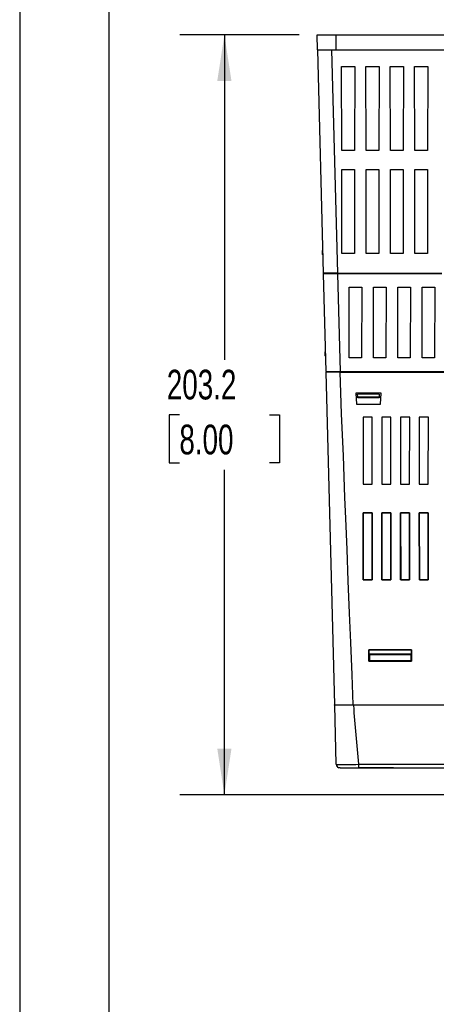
# Model space of a CAD drawing. Header units: millimetres. Extents: x 0 to 1048, y 0 to 810.
# Tile 15 of 45: x 0 to 111, y 405 to 668. Entities that reach past the tile are written whole.
import ezdxf

# ---------------------------------------------------------------- set-up
doc = ezdxf.new("R2010")
doc.units = ezdxf.units.MM
doc.header["$LTSCALE"] = 3.75
doc.layers.add('DIMENSIONS', color=140, linetype='Continuous', lineweight=25)
doc.layers.add('TEXT', color=140, linetype='Continuous', lineweight=25)
doc.styles.add('SLDTEXTSTYLE0', font='TXT', dxfattribs={"width": 0.7})
doc.dimstyles.new('SLDDIMSTYLE0', dxfattribs={"dimtxt": 8.092529, "dimasz": 12.3825, "dimexe": 0, "dimexo": 0.0625, "dimgap": 2.023132, "dimtad": 0, "dimtih": 1, "dimtoh": 1, "dimrnd": 1e-09, "dimzin": 12, "dimdsep": 46, "dimtxsty": 'SLDTEXTSTYLE0', "dimsah": 1, "dimcen": 0.09, "dimadec": 0, "dimazin": 3, "dimtfac": 1, "dimtofl": 0, "dimtmove": 0, "dimatfit": 3, "dimfxl": 0, "dimfrac": 2, "dimtolj": 1, "dimtzin": 12, "dimarcsym": 0})
doc.dimstyles.new('SLDDIMSTYLE1', dxfattribs={"dimtxt": 8.092529, "dimasz": 12.3825, "dimexe": 0, "dimexo": 0.0625, "dimgap": 2.023132, "dimtad": 0, "dimtih": 1, "dimtoh": 1, "dimrnd": 1e-09, "dimzin": 12, "dimdsep": 46, "dimtxsty": 'SLDTEXTSTYLE0', "dimsah": 1, "dimcen": 0.09, "dimadec": 0, "dimazin": 3, "dimtfac": 1, "dimtmove": 0, "dimatfit": 0, "dimfxl": 0, "dimfrac": 2, "dimtolj": 1, "dimtzin": 12, "dimarcsym": 0})

# ---------------------------------------------------------------- blocks, each defined once
blk = doc.blocks.new('_D_11')
at = {"layer": 'DIMENSIONS'}
for p, q in [((74.7, 664.08), (42.8, 664.08)), ((54.71, 664.08), (54.71, 577.14)), ((42.68, 562.46), (39.97, 562.46)), ((39.97, 562.46), (39.97, 549.6)), ((66.73, 562.46), (69.45, 562.46)), ((69.45, 562.46), (69.45, 549.6)), ((39.97, 549.6), (42.68, 549.6)), ((54.71, 460.85), (54.71, 547.79)), ((69.45, 549.6), (66.73, 549.6)), ((143.33, 460.85), (42.8, 460.85))]:
    blk.add_line(p, q, dxfattribs=at)
for points in [[(54.71, 664.08), (52.8, 651.7), (56.61, 651.7)], [(54.71, 460.85), (56.61, 473.23), (52.8, 473.23)]]:
    blk.add_solid(points, dxfattribs=at)
at = {"layer": 'DIMENSIONS', "char_height": 7.937, "attachment_point": 1, "style": 'SLDTEXTSTYLE0'}
for s, insert in [('203.2', (39.32, 574.51)), ('8.00', (42.68, 559.83))]:
    blk.add_mtext(s, dxfattribs=dict(at, insert=insert))
blk = doc.blocks.new('_D_13')
at = {"layer": 'DIMENSIONS'}
for p, q in [((118.07, 618.09), (118.07, 720.83)), ((168.01, 682.98), (168.01, 720.83)), ((118.07, 708.92), (94.26, 708.92)), ((131.02, 708.92), (128.3, 708.92)), ((128.3, 708.92), (128.3, 696.06)), ((155.06, 708.92), (157.78, 708.92)), ((157.78, 708.92), (157.78, 696.06)), ((168.01, 708.92), (191.82, 708.92)), ((128.3, 696.06), (131.02, 696.06)), ((157.78, 696.06), (155.06, 696.06)), ((168.01, 618.09), (168.01, 677.27))]:
    blk.add_line(p, q, dxfattribs=at)
for points in [[(118.07, 708.92), (105.69, 710.83), (105.69, 707.02)], [(168.01, 708.92), (180.39, 707.02), (180.39, 710.83)]]:
    blk.add_solid(points, dxfattribs=at)
at = {"layer": 'DIMENSIONS', "char_height": 7.937, "attachment_point": 1, "style": 'SLDTEXTSTYLE0'}
for s, insert in [('49.9', (131.02, 720.96)), ('1.97', (131.02, 706.29))]:
    blk.add_mtext(s, dxfattribs=dict(at, insert=insert))

msp = doc.modelspace()

# ---------------------------------------------------------------- linework, layer by layer
at = {"color": 7, "linetype": 'Continuous'}
msp.add_line((0.009, 809.635), (0.009, 0.01), dxfattribs=at)
for p, q in [((79.565, 660.079), (79.46, 664.079)), ((79.46, 664.079), (84.486, 664.079)), ((84.486, 664.079), (84.486, 660.079)), ((84.486, 664.079), (201.594, 664.079)), ((79.565, 660.079), (84.486, 660.079)), ((79.565, 660.079), (81.129, 600.329)), ((83.364, 660.079), (84.928, 600.329)), ((84.486, 660.079), (201.594, 660.079)), ((86.068, 633.107), (86.037, 655.582)), ((86.037, 655.582), (89.543, 655.582)), ((86.038, 655.581), (86.037, 655.582)), ((86.038, 655.581), (89.543, 655.581)), ((86.069, 633.107), (86.038, 655.581)), ((89.543, 655.582), (89.512, 633.107)), ((89.543, 655.581), (89.512, 633.107)), ((89.543, 655.582), (89.543, 655.581)), ((92.568, 633.107), (92.537, 655.582)), ((92.537, 655.582), (96.043, 655.582)), ((92.538, 655.581), (92.537, 655.582)), ((92.538, 655.581), (96.043, 655.581)), ((92.569, 633.107), (92.538, 655.581)), ((96.043, 655.582), (96.012, 633.107)), ((96.043, 655.581), (96.012, 633.107)), ((96.043, 655.582), (96.043, 655.581)), ((99.068, 633.107), (99.037, 655.582)), ((99.037, 655.582), (102.543, 655.582)), ((99.038, 655.581), (99.037, 655.582)), ((99.069, 633.107), (99.038, 655.581)), ((99.038, 655.581), (102.543, 655.581)), ((102.543, 655.582), (102.512, 633.107)), ((102.543, 655.581), (102.512, 633.107)), ((102.543, 655.582), (102.543, 655.581)), ((105.568, 633.107), (105.537, 655.582)), ((105.537, 655.582), (109.043, 655.582)), ((105.538, 655.581), (105.537, 655.582)), ((105.569, 633.107), (105.538, 655.581)), ((105.538, 655.581), (109.043, 655.581)), ((109.043, 655.582), (109.012, 633.107)), ((109.043, 655.581), (109.012, 633.107)), ((109.043, 655.582), (109.043, 655.581)), ((89.512, 633.107), (86.068, 633.107)), ((86.068, 633.107), (86.069, 633.107)), ((89.512, 633.107), (86.069, 633.107)), ((89.512, 633.107), (89.512, 633.107)), ((96.012, 633.107), (92.568, 633.107)), ((92.568, 633.107), (92.569, 633.107)), ((96.012, 633.107), (92.569, 633.107)), ((96.012, 633.107), (96.012, 633.107)), ((102.512, 633.107), (99.068, 633.107)), ((99.068, 633.107), (99.069, 633.107)), ((102.512, 633.107), (99.069, 633.107)), ((102.512, 633.107), (102.512, 633.107)), ((109.012, 633.107), (105.568, 633.107)), ((105.568, 633.107), (105.569, 633.107)), ((109.012, 633.107), (105.569, 633.107)), ((109.012, 633.107), (109.012, 633.107)), ((86.084, 605.623), (86.063, 628.056)), ((86.063, 628.056), (89.517, 628.056)), ((86.064, 628.055), (86.063, 628.056)), ((86.064, 628.055), (89.517, 628.055)), ((86.084, 605.623), (86.064, 628.055)), ((89.517, 628.055), (89.496, 605.623)), ((89.517, 628.056), (89.497, 605.623)), ((89.517, 628.056), (89.517, 628.055)), ((92.584, 605.623), (92.563, 628.056)), ((92.563, 628.056), (96.017, 628.056)), ((92.564, 628.055), (92.563, 628.056)), ((92.584, 605.623), (92.564, 628.055)), ((92.564, 628.055), (96.017, 628.055)), ((96.017, 628.055), (95.996, 605.623)), ((96.017, 628.056), (95.997, 605.623)), ((96.017, 628.056), (96.017, 628.055)), ((99.084, 605.623), (99.063, 628.056)), ((99.063, 628.056), (102.517, 628.056)), ((99.064, 628.055), (99.063, 628.056)), ((99.064, 628.055), (102.517, 628.055)), ((99.084, 605.623), (99.064, 628.055)), ((102.517, 628.055), (102.496, 605.623)), ((102.517, 628.056), (102.497, 605.623)), ((102.517, 628.056), (102.517, 628.055)), ((105.584, 605.623), (105.563, 628.056)), ((105.563, 628.056), (109.017, 628.056)), ((105.564, 628.055), (105.563, 628.056)), ((105.584, 605.623), (105.564, 628.055)), ((105.564, 628.055), (109.017, 628.055)), ((109.017, 628.055), (108.996, 605.623)), ((109.017, 628.056), (108.997, 605.623)), ((109.017, 628.056), (109.017, 628.055)), ((80.968, 606.499), (80.843, 606.243)), ((80.843, 606.243), (80.843, 605.374)), ((89.497, 605.623), (86.084, 605.623)), ((86.084, 605.623), (86.084, 605.623)), ((89.496, 605.623), (86.084, 605.623)), ((89.497, 605.623), (89.496, 605.623)), ((95.997, 605.623), (92.584, 605.623)), ((92.584, 605.623), (92.584, 605.623)), ((95.996, 605.623), (92.584, 605.623)), ((95.997, 605.623), (95.996, 605.623)), ((102.497, 605.623), (99.084, 605.623)), ((99.084, 605.623), (99.084, 605.623)), ((102.496, 605.623), (99.084, 605.623)), ((102.497, 605.623), (102.496, 605.623)), ((108.997, 605.623), (105.584, 605.623)), ((105.584, 605.623), (105.584, 605.623)), ((108.996, 605.623), (105.584, 605.623)), ((108.997, 605.623), (108.996, 605.623)), ((80.998, 605.366), (80.843, 605.374)), ((84.928, 600.329), (81.129, 600.329)), ((81.133, 600.179), (81.813, 574.029)), ((84.932, 600.179), (81.133, 600.179)), ((81.142, 600.329), (81.146, 600.179)), ((82.432, 600.179), (82.431, 600.266)), ((84.928, 600.329), (112.85, 600.329)), ((84.932, 600.179), (84.928, 600.329)), ((84.93, 600.266), (84.93, 600.179)), ((84.932, 600.179), (85.612, 574.029)), ((112.854, 600.179), (84.932, 600.179)), ((88.08, 577.705), (88.054, 596.558)), ((88.054, 596.558), (91.413, 596.558)), ((88.055, 596.558), (88.054, 596.558)), ((88.08, 577.706), (88.055, 596.558)), ((88.055, 596.558), (91.412, 596.558)), ((91.412, 596.558), (91.386, 577.706)), ((91.413, 596.558), (91.387, 577.705)), ((91.412, 596.558), (91.413, 596.558)), ((94.58, 577.705), (94.554, 596.558)), ((94.554, 596.558), (97.913, 596.558)), ((94.555, 596.558), (94.554, 596.558)), ((94.555, 596.558), (97.912, 596.558)), ((94.58, 577.706), (94.555, 596.558)), ((97.912, 596.558), (97.886, 577.706)), ((97.913, 596.558), (97.887, 577.705)), ((97.912, 596.558), (97.913, 596.558)), ((101.08, 577.705), (101.054, 596.558)), ((101.054, 596.558), (104.413, 596.558)), ((101.055, 596.558), (101.054, 596.558)), ((101.08, 577.706), (101.055, 596.558)), ((101.055, 596.558), (104.412, 596.558)), ((104.412, 596.558), (104.386, 577.706)), ((104.413, 596.558), (104.387, 577.705)), ((104.412, 596.558), (104.413, 596.558)), ((107.58, 577.705), (107.554, 596.558)), ((107.554, 596.558), (110.913, 596.558)), ((107.555, 596.558), (107.554, 596.558)), ((107.555, 596.558), (110.912, 596.558)), ((107.58, 577.706), (107.555, 596.558)), ((110.912, 596.558), (110.886, 577.706)), ((110.913, 596.558), (110.887, 577.705)), ((110.912, 596.558), (110.913, 596.558)), ((81.67, 579.54), (81.539, 579.209)), ((81.539, 579.209), (81.539, 578.249)), ((81.704, 578.243), (81.539, 578.249)), ((88.08, 577.706), (88.08, 577.705)), ((91.386, 577.706), (88.08, 577.706)), ((91.387, 577.705), (88.08, 577.705)), ((91.387, 577.705), (91.386, 577.706)), ((94.58, 577.706), (94.58, 577.705)), ((97.886, 577.706), (94.58, 577.706)), ((97.887, 577.705), (94.58, 577.705)), ((97.887, 577.705), (97.886, 577.706)), ((101.08, 577.706), (101.08, 577.705)), ((104.386, 577.706), (101.08, 577.706)), ((104.387, 577.705), (101.08, 577.705)), ((104.387, 577.705), (104.386, 577.706)), ((107.58, 577.706), (107.58, 577.705)), ((110.886, 577.706), (107.58, 577.706)), ((110.887, 577.705), (107.58, 577.705)), ((110.887, 577.705), (110.886, 577.706)), ((81.813, 574.029), (85.612, 574.029)), ((83.011, 574.029), (83.009, 573.879)), ((84.209, 573.879), (84.204, 574.029)), ((85.612, 574.029), (114.547, 574.029)), ((90.216, 573.879), (90.213, 574.029)), ((96.213, 574.029), (96.211, 573.879)), ((102.271, 573.879), (102.267, 574.029)), ((81.809, 573.879), (84.139, 484.879)), ((85.608, 573.879), (81.809, 573.879)), ((85.608, 573.879), (122.872, 573.879)), ((89.82, 568.269), (90.032, 565.292)), ((96.599, 568.269), (89.82, 568.269)), ((89.82, 568.269), (89.82, 568.269)), ((96.598, 568.269), (89.82, 568.269)), ((89.82, 568.269), (90.032, 565.293)), ((90.331, 567.304), (90.318, 568.004)), ((96.108, 568.004), (90.318, 568.004)), ((90.331, 567.304), (96.096, 567.304)), ((90.336, 567.023), (90.331, 567.304)), ((96.091, 567.023), (90.336, 567.023)), ((96.096, 567.304), (96.091, 567.023)), ((96.108, 568.004), (96.096, 567.304)), ((96.387, 565.292), (96.599, 568.269)), ((96.387, 565.293), (96.598, 568.269)), ((96.598, 568.269), (96.599, 568.269)), ((90.032, 565.293), (90.032, 565.292)), ((90.032, 565.293), (96.387, 565.293)), ((90.032, 565.292), (96.387, 565.292)), ((96.387, 565.293), (96.387, 565.292)), ((94.232, 561.862), (91.766, 561.862)), ((91.766, 561.862), (91.788, 543.918)), ((91.767, 561.861), (91.766, 561.862)), ((94.231, 561.861), (91.767, 561.861)), ((91.767, 561.861), (91.788, 543.918)), ((94.21, 543.918), (94.232, 561.862)), ((94.21, 543.918), (94.231, 561.861)), ((94.231, 561.861), (94.232, 561.862)), ((99.232, 561.862), (96.766, 561.862)), ((96.766, 561.862), (96.788, 543.918)), ((96.767, 561.861), (96.766, 561.862)), ((96.767, 561.861), (96.788, 543.918)), ((99.231, 561.861), (96.767, 561.861)), ((99.21, 543.918), (99.232, 561.862)), ((99.21, 543.918), (99.231, 561.861)), ((99.231, 561.861), (99.232, 561.862)), ((104.232, 561.862), (101.766, 561.862)), ((101.766, 561.862), (101.788, 543.918)), ((101.767, 561.861), (101.766, 561.862)), ((104.231, 561.861), (101.767, 561.861)), ((101.767, 561.861), (101.788, 543.918)), ((104.21, 543.918), (104.232, 561.862)), ((104.21, 543.918), (104.231, 561.861)), ((104.231, 561.861), (104.232, 561.862)), ((109.232, 561.862), (106.766, 561.862)), ((106.766, 561.862), (106.788, 543.918)), ((106.767, 561.861), (106.766, 561.862)), ((106.767, 561.861), (106.788, 543.918)), ((109.231, 561.861), (106.767, 561.861)), ((109.21, 543.918), (109.232, 561.862)), ((109.21, 543.918), (109.231, 561.861)), ((109.231, 561.861), (109.232, 561.862)), ((91.788, 543.918), (94.21, 543.918)), ((91.788, 543.918), (91.788, 543.918)), ((91.788, 543.918), (94.21, 543.918)), ((94.21, 543.918), (94.21, 543.918)), ((96.788, 543.918), (99.21, 543.918)), ((96.788, 543.918), (96.788, 543.918)), ((96.788, 543.918), (99.21, 543.918)), ((99.21, 543.918), (99.21, 543.918)), ((101.788, 543.918), (104.21, 543.918)), ((101.788, 543.918), (101.788, 543.918)), ((101.788, 543.918), (104.21, 543.918)), ((104.21, 543.918), (104.21, 543.918)), ((106.788, 543.918), (109.21, 543.918)), ((106.788, 543.918), (106.788, 543.918)), ((106.788, 543.918), (109.21, 543.918)), ((109.21, 543.918), (109.21, 543.918)), ((91.818, 518.378), (91.797, 536.26)), ((91.797, 536.26), (94.201, 536.26)), ((91.797, 536.26), (91.798, 536.26)), ((94.201, 536.26), (91.798, 536.26)), ((91.798, 536.26), (91.819, 518.378)), ((94.179, 518.378), (94.201, 536.26)), ((94.201, 536.26), (94.18, 518.378)), ((94.201, 536.26), (94.201, 536.26)), ((96.797, 536.26), (99.201, 536.26)), ((96.818, 518.378), (96.797, 536.26)), ((96.798, 536.26), (96.797, 536.26)), ((99.201, 536.26), (96.798, 536.26)), ((96.798, 536.26), (96.819, 518.378)), ((99.179, 518.378), (99.201, 536.26)), ((99.201, 536.26), (99.18, 518.378)), ((99.201, 536.26), (99.201, 536.26)), ((101.818, 518.378), (101.797, 536.26)), ((101.797, 536.26), (104.201, 536.26)), ((101.797, 536.26), (101.798, 536.26)), ((101.798, 536.26), (101.819, 518.378)), ((104.201, 536.26), (101.798, 536.26)), ((104.179, 518.378), (104.201, 536.26)), ((104.201, 536.26), (104.18, 518.378)), ((104.201, 536.26), (104.201, 536.26)), ((106.818, 518.378), (106.797, 536.26)), ((106.797, 536.26), (109.201, 536.26)), ((106.797, 536.26), (106.798, 536.26)), ((106.798, 536.26), (106.819, 518.378)), ((109.201, 536.26), (106.798, 536.26)), ((109.179, 518.378), (109.201, 536.26)), ((109.201, 536.26), (109.18, 518.378)), ((109.201, 536.26), (109.201, 536.26)), ((94.18, 518.378), (91.818, 518.378)), ((91.819, 518.378), (91.818, 518.378)), ((91.819, 518.378), (94.179, 518.378)), ((94.179, 518.378), (94.18, 518.378)), ((99.18, 518.378), (96.818, 518.378)), ((96.818, 518.378), (96.819, 518.378)), ((96.819, 518.378), (99.179, 518.378)), ((99.179, 518.378), (99.18, 518.378)), ((104.18, 518.378), (101.818, 518.378)), ((101.819, 518.378), (101.818, 518.378)), ((101.819, 518.378), (104.179, 518.378)), ((104.179, 518.378), (104.18, 518.378)), ((109.18, 518.378), (106.818, 518.378)), ((106.819, 518.378), (106.818, 518.378)), ((106.819, 518.378), (109.179, 518.378)), ((109.179, 518.378), (109.18, 518.378)), ((93.307, 499.587), (104.724, 499.587)), ((93.311, 496.574), (93.307, 499.587)), ((93.308, 499.587), (93.307, 499.587)), ((93.308, 499.587), (93.311, 496.575)), ((104.723, 499.587), (93.308, 499.587)), ((93.539, 496.779), (93.554, 498.499)), ((93.539, 496.779), (93.553, 498.362)), ((93.553, 498.362), (104.496, 498.362)), ((104.495, 498.499), (93.554, 498.499)), ((104.495, 498.499), (104.51, 496.779)), ((104.496, 498.362), (104.51, 496.779)), ((104.724, 499.587), (104.72, 496.574)), ((104.72, 496.575), (104.723, 499.587)), ((104.723, 499.587), (104.724, 499.587)), ((93.311, 496.574), (93.311, 496.575)), ((93.311, 496.575), (104.72, 496.575)), ((104.72, 496.574), (93.311, 496.574)), ((93.539, 496.779), (93.539, 496.779)), ((93.539, 496.779), (104.51, 496.779)), ((104.51, 496.779), (104.51, 496.779)), ((104.72, 496.575), (104.72, 496.574)), ((84.139, 484.879), (89.138, 484.879)), ((84.155, 484.779), (84.152, 484.879)), ((84.613, 469.003), (84.2, 484.779)), ((89.138, 484.879), (123.639, 484.879)), ((123.639, 484.779), (89.198, 484.779)), ((89.2, 484.879), (89.2, 484.779)), ((92.486, 484.779), (92.483, 484.879)), ((105.565, 484.879), (105.563, 484.779)), ((84.613, 469.003), (84.73, 468.991)), ((90.593, 469.003), (123.672, 469.003)), ((90.593, 469.003), (90.593, 468.029)), ((85.613, 468.029), (90.593, 468.029)), ((90.593, 468.029), (123.673, 468.029)), ((99.901, 468.028), (90.7, 468.028)), ((99.901, 468.028), (99.901, 468.029)), ((101.348, 468.029), (101.348, 468.028)), ((101.348, 468.028), (101.36, 468.028)), ((101.36, 468.029), (101.36, 468.028)), ((101.36, 468.028), (101.372, 468.028)), ((101.372, 468.029), (101.372, 468.028)), ((101.372, 468.028), (101.408, 468.028)), ((101.408, 468.029), (101.408, 468.028)), ((101.408, 468.028), (101.479, 468.028)), ((101.479, 468.029), (101.479, 468.028)), ((101.479, 468.028), (101.561, 468.028)), ((101.561, 468.029), (101.561, 468.028)), ((101.561, 468.028), (101.68, 468.028)), ((101.68, 468.029), (101.68, 468.028)), ((101.68, 468.028), (101.798, 468.028)), ((101.798, 468.029), (101.798, 468.028)), ((101.798, 468.028), (101.94, 468.028)), ((101.94, 468.029), (101.94, 468.028)), ((101.94, 468.028), (102.071, 468.028)), ((102.071, 468.029), (102.071, 468.028)), ((102.071, 468.028), (102.674, 468.028)), ((102.674, 468.029), (102.674, 468.028)), ((102.674, 468.028), (102.816, 468.028)), ((102.816, 468.029), (102.816, 468.028)), ((102.816, 468.028), (102.947, 468.028)), ((102.947, 468.029), (102.947, 468.028)), ((102.947, 468.028), (103.065, 468.028)), ((103.065, 468.029), (103.065, 468.028)), ((103.065, 468.028), (103.184, 468.028)), ((103.184, 468.029), (103.184, 468.028)), ((103.184, 468.028), (103.266, 468.028)), ((103.266, 468.029), (103.266, 468.028)), ((103.266, 468.028), (103.337, 468.028)), ((103.337, 468.029), (103.337, 468.028)), ((103.337, 468.028), (103.373, 468.028)), ((103.373, 468.029), (103.373, 468.028)), ((103.373, 468.028), (103.385, 468.028)), ((103.385, 468.029), (103.385, 468.028)), ((103.385, 468.028), (104.699, 468.028)), ((104.699, 468.029), (104.699, 468.028))]:
    msp.add_line(p, q)
at = {"flags": 128}
for points in [[(89.138, 484.879), (88.864, 492.923), (88.49, 501.609), (88.167, 509.388), (87.821, 518.106), (87.492, 526.412), (87.163, 534.719), (86.941, 540.313), (86.719, 545.908), (86.497, 551.502), (86.262, 557.08), (86.016, 562.689), (85.788, 568.307), (85.608, 573.879)], [(85.613, 468.029), (85.421, 468.048), (85.248, 468.098)]]:
    msp.add_lwpolyline(points, dxfattribs=at)
for centre, radius, start, end in [((502.044, 513.328), 413.831, 183.95578, 186.14868), ((85.613, 469.029), 1, 181.5, 229.13708), ((85.516, 468.85), 0.799, 169.86718, 250.5304), ((87.229, 679.98), 211.004, 269.32137, 270.91357)]:
    msp.add_arc(centre, radius, start, end)
for centre, major_axis, start_param, end_param in [((93.553, 498.388), (0.009, 1), 4.686211, 4.8233321), ((104.496, 498.388), (-0.009, 1), 1.4598532, 1.5969743)]:
    msp.add_ellipse(centre, major_axis=major_axis, ratio=0.0002284, start_param=start_param, end_param=end_param)
at = {"layer": 'TEXT'}
msp.add_line((23.812, 785.812), (23.812, 23.812), dxfattribs=at)

# ---------------------------------------------------------------- dimensions: what is measured, and where the dimension line sits
at = {"layer": 'DIMENSIONS'}
dim = msp.add_linear_dim(base=(168.009, 708.921), p1=(118.072, 613.329), p2=(168.009, 613.329), dimstyle='SLDDIMSTYLE1', dxfattribs=at)
dim.commit()
dim.dimension.update_dxf_attribs({"geometry": '_D_13', "text_midpoint": (143.04, 708.921), "dimtype": 160})
dim = msp.add_linear_dim(base=(54.708, 664.079), p1=(148.09, 460.848), p2=(79.46, 664.079), angle=90, dimstyle='SLDDIMSTYLE0', dxfattribs=at)
dim.commit()
dim.dimension.update_dxf_attribs({"geometry": '_D_11', "text_midpoint": (54.708, 562.463), "dimtype": 160})

doc.saveas('drawing.dxf')
